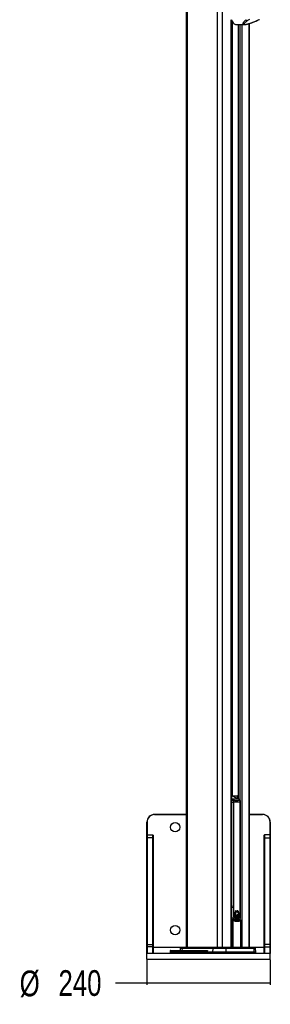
# Paper-space layout 'Wall Base Bracket' of a CAD drawing. Header units: millimetres. Extents: x 1591 to 17407, y 1260 to 16227.
# Tile 43 of 68: x 11359 to 12333, y 1260 to 5088. Entities that reach past the tile are written whole.
import ezdxf

# ---------------------------------------------------------------- set-up
doc = ezdxf.new("R2010")
doc.units = ezdxf.units.MM
doc.layers.add('COMPONENT_GEOMETRY', color=7, linetype='Continuous')
doc.styles.add('SLDTEXTSTYLE1', font='TXT', dxfattribs={"width": 0.75})
doc.dimstyles.new('SLDDIMSTYLE0', dxfattribs={"dimtxt": 100, "dimasz": 6.604, "dimexe": 0, "dimexo": 0.0625, "dimgap": 25, "dimtad": 0, "dimtih": 1, "dimtoh": 1, "dimdec": 0, "dimlfac": 0.5, "dimrnd": 1e-09, "dimzin": 12, "dimdsep": 46, "dimtxsty": 'SLDTEXTSTYLE1', "dimsah": 1, "dimcen": 0.09, "dimadec": 0, "dimazin": 3, "dimtfac": 1, "dimtdec": 0, "dimtofl": 0, "dimtmove": 0, "dimatfit": 3, "dimfxl": 1, "dimfrac": 2, "dimtolj": 1, "dimtzin": 12, "dimarcsym": 0})

# ---------------------------------------------------------------- blocks, each defined once
blk = doc.blocks.new('_D_25')
at = {"layer": 'COMPONENT_GEOMETRY', "color": 7, "ltscale": 2}
for p, q in [((11853.2, 1432.5), (11853.2, 1335.7)), ((12333.2, 1432.5), (12333.2, 1335.7)), ((11853.2, 1342), (11731.1, 1342)), ((12333.2, 1342), (11853.2, 1342))]:
    blk.add_line(p, q, dxfattribs=at)
for points in [[(11853.2, 1342), (11859.8, 1341), (11859.8, 1343.1)], [(12333.2, 1342), (12326.6, 1343.1), (12326.6, 1341)]]:
    blk.add_solid(points, dxfattribs=at)
at = {"layer": 'COMPONENT_GEOMETRY', "color": 7, "ltscale": 2, "char_height": 100, "attachment_point": 1, "style": 'SLDTEXTSTYLE1'}
for s, insert in [('%%c', (11358.6, 1390.8)), ('240', (11509.4, 1392.3))]:
    blk.add_mtext(s, dxfattribs=dict(at, insert=insert))

psp = doc.layouts.new('Wall Base Bracket')

# ---------------------------------------------------------------- linework, layer by layer
at = {"color": 7, "linetype": 'Continuous', "lineweight": 25, "ltscale": 2}
for p, q in [((12006.6, 7229), (12006.6, 1481)), ((12183, 1481), (12183, 5084.5)), ((12183, 5078.4), (12186.7, 5078.5)), ((12189.7, 5075.2), (12189.7, 5073.4)), ((12191.9, 5073.4), (12189.7, 5073.4)), ((12201.8, 5069.1), (12233.3, 5069.1)), ((12208.1, 5069.1), (12208.1, 2058)), ((12252.4, 5088.9), (12244.8, 5084.3)), ((12252.4, 1481), (12252.4, 5073.2)), ((12280.3, 5084.3), (12289.9, 5088.9)), ((12183, 2070), (12206.7, 2070)), ((12187.1, 2068.8), (12185.6, 2069.5)), ((12209.8, 2056.9), (12186, 2069.1)), ((12188.1, 2068.3), (12187.1, 2068.8)), ((12189, 2068.5), (12187.7, 2068.5)), ((12206, 2069), (12207.4, 2069)), ((12206.7, 2070), (12208.1, 2070)), ((12183.4, 2046.1), (12190.3, 2046.1)), ((12183.4, 1637.1), (12183.4, 2046.1)), ((12209.8, 2056.9), (12184.3, 2056.9)), ((12190.3, 2046.1), (12190.3, 1637.1)), ((12210.9, 2056.6), (12191.6, 2066.5)), ((12216.1, 1637.1), (12216.1, 2046.1)), ((12217.4, 1637.1), (12217.4, 2046.1)), ((11883.2, 1998), (12006.6, 1998)), ((12252.4, 1998), (12303.2, 1998)), ((11853.2, 1968), (11854.2, 1968)), ((11853.2, 1917), (11853.2, 1968)), ((12332.2, 1968), (12333.2, 1968)), ((12333.2, 1968), (12333.2, 1917)), ((11854.2, 1918), (11876.2, 1918)), ((12332.2, 1918), (12310.2, 1918)), ((11853.2, 1491.7), (11853.2, 1906.2)), ((11854.2, 1906.6), (11854.2, 1492.1)), ((11876.2, 1906.6), (11854.2, 1906.6)), ((11876.2, 1492.1), (11876.2, 1906.6)), ((11877.2, 1906.2), (11877.2, 1491.7)), ((12309.2, 1491.7), (12309.2, 1906.2)), ((12310.2, 1906.6), (12310.2, 1492.1)), ((12310.2, 1906.6), (12332.2, 1906.6)), ((12332.2, 1492.1), (12332.2, 1906.6)), ((12333.2, 1906.2), (12333.2, 1491.7)), ((12183.4, 1637.1), (12190.3, 1637.1)), ((12193.7, 1608.6), (12198.1, 1609.2)), ((12193.7, 1606.1), (12193.7, 1608.6)), ((12193.8, 1608.6), (12193.7, 1608.6)), ((12198.6, 1608.3), (12193.7, 1606.1)), ((12193.8, 1609.4), (12194.2, 1611.7)), ((12198.1, 1609.2), (12193.8, 1609.4)), ((12193.8, 1609.4), (12193.8, 1609.4)), ((12193.8, 1605.2), (12198.6, 1608.3)), ((12193.9, 1608.6), (12194, 1608.6)), ((12193.9, 1608.6), (12193.9, 1608.6)), ((12194.2, 1611.7), (12197.7, 1610.6)), ((12194.2, 1611.7), (12194.2, 1611.7)), ((12197.7, 1610.6), (12194.4, 1612.4)), ((12194.4, 1612.4), (12194.4, 1612.4)), ((12196.2, 1609.2), (12196.4, 1609.2)), ((12196.4, 1609.2), (12196.5, 1609.2)), ((12196.5, 1609.2), (12196.7, 1609.2)), ((12197.6, 1610.6), (12197.7, 1610.6)), ((12198.1, 1609.2), (12198.1, 1609.2)), ((12198.5, 1608.3), (12198.6, 1608.3)), ((12199.9, 1620.2), (12199.7, 1620.2)), ((12200, 1620.2), (12199.9, 1620.2)), ((12200.1, 1620.2), (12202.9, 1621.3)), ((12200.9, 1622.3), (12201.1, 1622.3)), ((12202, 1621.3), (12202.2, 1621.3)), ((12202.5, 1619.5), (12202.6, 1619.5)), ((12202.9, 1619.5), (12202.7, 1619.5)), ((12202.8, 1621.3), (12202.9, 1621.3)), ((12204, 1623.1), (12203.8, 1623.1)), ((12204.8, 1623.2), (12204, 1623.1)), ((12204.1, 1623.1), (12204, 1623.1)), ((12204.9, 1623.2), (12204.1, 1623.1)), ((12207.1, 1620.8), (12207, 1620.8)), ((12207.3, 1619.9), (12207.4, 1619.9)), ((12208.4, 1618.5), (12208.5, 1618.5)), ((12212.9, 1609), (12212.5, 1610.1)), ((12213.1, 1609), (12212.9, 1609)), ((12213.2, 1609), (12213.2, 1609)), ((12185.1, 1585.5), (12187.7, 1585.5)), ((12187.6, 1588.3), (12187.1, 1587.8)), ((12192.2, 1585), (12193.3, 1585.4)), ((12193.7, 1606.1), (12193.7, 1606.1)), ((12194.3, 1602.5), (12193.8, 1605.2)), ((12193.8, 1605.2), (12193.8, 1605.2)), ((12199.1, 1607.5), (12194.3, 1602.5)), ((12194.3, 1602.5), (12194.3, 1602.5)), ((12194.6, 1601.5), (12199.1, 1607.5)), ((12195.8, 1598.9), (12194.6, 1601.5)), ((12198.2, 1595.7), (12196.3, 1597.9)), ((12198.5, 1585), (12200, 1585)), ((12199, 1607.5), (12199.1, 1607.5)), ((12201.6, 1593.7), (12199, 1595)), ((12199.5, 1606.8), (12199.6, 1606.8)), ((12200.3, 1606.2), (12200.4, 1606.2)), ((12201.3, 1593.7), (12201.1, 1593.7)), ((12201.2, 1605.6), (12201.4, 1605.6)), ((12201.4, 1593.7), (12201.3, 1593.7)), ((12202.5, 1606.1), (12202.6, 1606.1)), ((12202.5, 1605.6), (12202.6, 1605.6)), ((12205.5, 1593.7), (12202.6, 1593.5)), ((12204.1, 1605.9), (12204.3, 1605.9)), ((12205.4, 1593.7), (12205.5, 1593.7)), ((12205.5, 1607.4), (12206, 1607.2)), ((12205.8, 1607.4), (12205.9, 1607.4)), ((12209.4, 1596.1), (12206.6, 1594)), ((12209, 1596.1), (12209.2, 1596.1)), ((12209.3, 1596.1), (12209.4, 1596.1)), ((12212.2, 1601), (12210.3, 1597.2)), ((12212, 1601), (12212.1, 1601)), ((12212.2, 1601), (12212.2, 1601)), ((12212.6, 1602.6), (12212.4, 1602.6)), ((12213.3, 1607.5), (12212.7, 1602.6)), ((12212.7, 1602.6), (12212.7, 1602.6)), ((12213, 1607.5), (12213.1, 1607.5)), ((12219, 1481), (12219, 1585.5)), ((11854.2, 1483.5), (11853.2, 1483.5)), ((11853.2, 1458), (11853.2, 1483.5)), ((11854.2, 1458), (11853.2, 1458)), ((11853.2, 1435), (11853.2, 1457)), ((12333.2, 1457), (11853.2, 1457)), ((11854.2, 1492.1), (11854.2, 1483.5)), ((11854.2, 1492.1), (11876.2, 1492.1)), ((11876.2, 1483.5), (11854.2, 1483.5)), ((11854.2, 1483.5), (11854.2, 1458)), ((11854.2, 1458), (12332.2, 1458)), ((11876.2, 1458), (11876.2, 1483.5)), ((11877.2, 1483.5), (11876.2, 1483.5)), ((11877.2, 1483.5), (11877.2, 1458)), ((11943.4, 1467.1), (11943.2, 1462)), ((11943.2, 1462), (11943.3, 1458)), ((12088.8, 1462), (11943.2, 1462)), ((11945.4, 1469), (12087, 1469)), ((11963.9, 1469.6), (11963.9, 1469)), ((11964, 1469.5), (11964, 1469)), ((11968.9, 1469.5), (11968.9, 1469)), ((11972.9, 1469), (11972.9, 1469.6)), ((11979.1, 1469), (11979.1, 1469.6)), ((11981.5, 1469.5), (11981.5, 1469)), ((11983.1, 1476.1), (11982.8, 1469)), ((11986.7, 1480.5), (11983.7, 1477.5)), ((11988.1, 1481), (11994.1, 1481)), ((11989.9, 1476.1), (11989.7, 1469)), ((12109.2, 1476.1), (11989.9, 1476.1)), ((11992.9, 1480.5), (11990.4, 1477.5)), ((11990.4, 1477.5), (12109.6, 1477.5)), ((12111.8, 1480.5), (11992.9, 1480.5)), ((11994.1, 1481), (12112.8, 1481)), ((12088.8, 1462), (12088.8, 1467.1)), ((12108.9, 1462), (12088.8, 1462)), ((12109.2, 1476.1), (12108.9, 1462)), ((12160.2, 1462), (12108.9, 1462)), ((12159.9, 1476.1), (12109.2, 1476.1)), ((12109.6, 1477.5), (12111.8, 1480.5)), ((12109.6, 1477.5), (12159.6, 1477.5)), ((12157.9, 1480.5), (12111.8, 1480.5)), ((12112.8, 1481), (12157.1, 1481)), ((12157.1, 1481), (12264.8, 1481)), ((12159.6, 1477.5), (12157.9, 1480.5)), ((12266, 1480.5), (12157.9, 1480.5)), ((12159.6, 1477.5), (12268.5, 1477.5)), ((12159.9, 1476.1), (12160.2, 1462)), ((12268.9, 1476.1), (12159.9, 1476.1)), ((12269.4, 1462), (12160.2, 1462)), ((12264.8, 1481), (12270.9, 1481)), ((12268.5, 1477.5), (12266, 1480.5)), ((12268.9, 1476.1), (12269.4, 1462)), ((12276.4, 1462), (12269.4, 1462)), ((12275.3, 1477.5), (12272.3, 1480.5)), ((12276.4, 1462), (12275.9, 1476.1)), ((12276.4, 1458), (12276.4, 1462)), ((12310.2, 1483.5), (12309.2, 1483.5)), ((12309.2, 1458), (12309.2, 1483.5)), ((12332.2, 1492.1), (12310.2, 1492.1)), ((12310.2, 1483.5), (12310.2, 1458)), ((12310.2, 1483.5), (12332.2, 1483.5)), ((12332.2, 1458), (12332.2, 1483.5)), ((12333.2, 1483.5), (12332.2, 1483.5)), ((12333.2, 1458), (12332.2, 1458)), ((12333.2, 1483.5), (12333.2, 1458)), ((12333.2, 1435), (12333.2, 1457)), ((11853.2, 1435), (12333.2, 1435)), ((12332.2, 1434), (11854.2, 1434))]:
    psp.add_line(p, q, dxfattribs=at)
at = {"color": 8, "linetype": 'Continuous', "lineweight": 25, "ltscale": 2}
for p, q in [((12009.4, 7229), (12009.4, 1481)), ((12126.1, 7229), (12126.1, 1481)), ((12146.6, 7229), (12146.6, 1481)), ((12181.6, 1481), (12181.6, 5087.7)), ((12185.8, 5079.8), (12183, 5079.6)), ((12183, 5078.4), (12186.7, 5078.5)), ((12184.9, 5078.4), (12184.9, 2070)), ((12208.6, 5069.1), (12208.6, 2057.8)), ((12216.3, 2050.9), (12216.3, 5069.1)), ((12222.5, 5069.1), (12222.5, 1481)), ((12249.6, 5072.3), (12249.6, 1481)), ((12184.8, 2069.6), (12183, 2069.9)), ((12186, 2069.1), (12183, 2069.1)), ((12206, 2069), (12186.6, 2069)), ((12206, 2059.1), (12206, 2069)), ((12207.4, 2069), (12207.4, 2058.4)), ((12208.1, 2069), (12207.4, 2069)), ((12183, 2057.6), (12184.3, 2056.9)), ((12216.1, 2046.1), (12217.4, 2046.1)), ((12006.6, 1997), (11883.2, 1997)), ((12303.2, 1997), (12252.4, 1997)), ((11854.2, 1968), (11854.2, 1918)), ((12332.2, 1918), (12332.2, 1968)), ((12183, 1643.5), (12183.4, 1637.1)), ((12217.4, 1637.1), (12216.1, 1637.1)), ((12185.1, 1481), (12185.1, 1585.5)), ((12187.7, 1585.5), (12187.7, 1481)), ((12215.3, 1586.8), (12216.4, 1587.4)), ((12216.3, 1587.5), (12216.3, 1592.5)), ((12218.5, 1481), (12218.5, 1585.5)), ((12218.5, 1585.5), (12219, 1585.5)), ((11877.2, 1482), (12006.6, 1482)), ((12088.8, 1467.1), (11943.4, 1467.1)), ((11989.9, 1476.1), (11983.1, 1476.1)), ((11983.7, 1477.5), (11990.4, 1477.5)), ((11992.9, 1480.5), (11986.7, 1480.5)), ((12108.9, 1458), (12108.9, 1462)), ((12160.2, 1458), (12160.2, 1462)), ((12252.4, 1482), (12309.2, 1482)), ((12272.3, 1480.5), (12266, 1480.5)), ((12268.5, 1477.5), (12275.3, 1477.5)), ((12275.9, 1476.1), (12268.9, 1476.1)), ((12269.4, 1458), (12269.4, 1462))]:
    psp.add_line(p, q, dxfattribs=at)
at = {"color": 8, "linetype": 'Continuous', "lineweight": 25, "ltscale": 2, "flags": 128}
for points in [[(12281.2, 5084.5), (12280.8, 5084.4), (12280.3, 5084.3)], [(12183, 2056.6), (12183.6, 2056.8), (12184.3, 2056.9)], [(12209.8, 2056.9), (12210.4, 2056.8), (12210.9, 2056.6)], [(12185.1, 1585.5), (12185.1, 1586), (12185.3, 1586.5), (12185.4, 1586.9), (12185.7, 1587.2), (12186, 1587.4), (12186.3, 1587.5), (12186.5, 1587.5)], [(12186.3, 1588), (12186.7, 1587.8), (12187.1, 1587.8)], [(12187.7, 1585.5), (12187.8, 1585.9), (12187.8, 1586.2), (12187.8, 1586.6), (12187.7, 1586.8), (12187.6, 1587.1), (12187.4, 1587.2), (12187.4, 1587.3)], [(12217.1, 1587.5), (12216.8, 1587.5), (12216.4, 1587.4)]]:
    psp.add_lwpolyline(points, dxfattribs=at)
at = {"color": 7, "linetype": 'Continuous', "lineweight": 25, "ltscale": 2, "flags": 128}
for points in [[(11883.2, 1997), (11883.2, 1997.2), (11883.2, 1997.4), (11883.2, 1997.6), (11883.2, 1997.8), (11883.2, 1997.9), (11883.2, 1998), (11883.2, 1998), (11883.2, 1998)], [(12303.2, 1997), (12303.2, 1997.2), (12303.2, 1997.4), (12303.2, 1997.6), (12303.2, 1997.8), (12303.2, 1997.9), (12303.2, 1998), (12303.2, 1998), (12303.2, 1998)], [(11853.2, 1906.2), (11853.2, 1908.5), (11853.2, 1910.6), (11853.2, 1912.5), (11853.2, 1914.1), (11853.2, 1915.4), (11853.2, 1916.3), (11853.2, 1916.9), (11853.2, 1917)], [(11854.2, 1918), (11854.2, 1917.8), (11854.2, 1917.3), (11854.2, 1916.3), (11854.2, 1914.9), (11854.2, 1913.3), (11854.2, 1911.3), (11854.2, 1909.1), (11854.2, 1906.6)], [(11876.2, 1906.6), (11876.2, 1909.1), (11876.2, 1911.3), (11876.2, 1913.3), (11876.2, 1914.9), (11876.2, 1916.3), (11876.2, 1917.3), (11876.2, 1917.8), (11876.2, 1918)], [(11877.2, 1917), (11877.2, 1916.9), (11877.2, 1916.3), (11877.2, 1915.4), (11877.2, 1914.1), (11877.2, 1912.5), (11877.2, 1910.6), (11877.2, 1908.5), (11877.2, 1906.2)], [(12309.2, 1906.2), (12309.2, 1908.5), (12309.2, 1910.6), (12309.2, 1912.5), (12309.2, 1914.1), (12309.2, 1915.4), (12309.2, 1916.3), (12309.2, 1916.9), (12309.2, 1917)], [(12310.2, 1918), (12310.2, 1917.8), (12310.2, 1917.3), (12310.2, 1916.3), (12310.2, 1914.9), (12310.2, 1913.3), (12310.2, 1911.3), (12310.2, 1909.1), (12310.2, 1906.6)], [(12332.2, 1906.6), (12332.2, 1909.1), (12332.2, 1911.3), (12332.2, 1913.3), (12332.2, 1914.9), (12332.2, 1916.3), (12332.2, 1917.3), (12332.2, 1917.8), (12332.2, 1918)], [(12333.2, 1917), (12333.2, 1916.9), (12333.2, 1916.3), (12333.2, 1915.4), (12333.2, 1914.1), (12333.2, 1912.5), (12333.2, 1910.6), (12333.2, 1908.5), (12333.2, 1906.2)], [(11854.2, 1906.6), (11854, 1906.6), (11853.8, 1906.6), (11853.6, 1906.5), (11853.5, 1906.5), (11853.4, 1906.4), (11853.3, 1906.4), (11853.2, 1906.3), (11853.2, 1906.2)], [(11877.2, 1906.2), (11877.2, 1906.3), (11877.1, 1906.4), (11877, 1906.4), (11876.9, 1906.5), (11876.8, 1906.5), (11876.6, 1906.6), (11876.4, 1906.6), (11876.2, 1906.6)], [(12310.2, 1906.6), (12310, 1906.6), (12309.8, 1906.6), (12309.6, 1906.5), (12309.5, 1906.5), (12309.4, 1906.4), (12309.3, 1906.4), (12309.2, 1906.3), (12309.2, 1906.2)], [(12333.2, 1906.2), (12333.2, 1906.3), (12333.1, 1906.4), (12333, 1906.4), (12332.9, 1906.5), (12332.8, 1906.5), (12332.6, 1906.6), (12332.4, 1906.6), (12332.2, 1906.6)], [(12193.5, 1609.4), (12194.1, 1609.3), (12194.1, 1609.3)], [(12199.5, 1607.6), (12199, 1608.3), (12198.1, 1610.1), (12197.8, 1612.3), (12197.9, 1614.5), (12198.5, 1616.5), (12199.6, 1618.1), (12201, 1619.1), (12202.5, 1619.5)], [(12202.5, 1621.3), (12202.2, 1621.2), (12201.8, 1621.1)], [(11854.2, 1492.1), (11854, 1492.1), (11853.8, 1492.1), (11853.6, 1492), (11853.5, 1492), (11853.4, 1491.9), (11853.3, 1491.8), (11853.2, 1491.8), (11853.2, 1491.7)], [(11853.2, 1483.5), (11853.2, 1484.6), (11853.2, 1485.6), (11853.2, 1486.7), (11853.2, 1487.7), (11853.2, 1488.7), (11853.2, 1489.7), (11853.2, 1490.7), (11853.2, 1491.7)], [(11853.2, 1457), (11853.2, 1457.4), (11853.2, 1458)], [(11876.2, 1483.5), (11876.2, 1484.6), (11876.2, 1485.8), (11876.2, 1486.8), (11876.2, 1487.9), (11876.2, 1489), (11876.2, 1490.1), (11876.2, 1491.1), (11876.2, 1492.1)], [(11877.2, 1491.7), (11877.2, 1491.8), (11877.1, 1491.8), (11877, 1491.9), (11876.9, 1492), (11876.8, 1492), (11876.6, 1492.1), (11876.4, 1492.1), (11876.2, 1492.1)], [(11877.2, 1491.7), (11877.2, 1490.7), (11877.2, 1489.7), (11877.2, 1488.7), (11877.2, 1487.7), (11877.2, 1486.7), (11877.2, 1485.6), (11877.2, 1484.6), (11877.2, 1483.5)], [(12088.6, 1458), (12088.7, 1459.1), (12088.8, 1462)], [(12310.2, 1492.1), (12310, 1492.1), (12309.8, 1492.1), (12309.6, 1492), (12309.5, 1492), (12309.4, 1491.9), (12309.3, 1491.8), (12309.2, 1491.8), (12309.2, 1491.7)], [(12309.2, 1483.5), (12309.2, 1484.6), (12309.2, 1485.6), (12309.2, 1486.7), (12309.2, 1487.7), (12309.2, 1488.7), (12309.2, 1489.7), (12309.2, 1490.7), (12309.2, 1491.7)], [(12310.2, 1492.1), (12310.2, 1491.1), (12310.2, 1490.1), (12310.2, 1489), (12310.2, 1487.9), (12310.2, 1486.8), (12310.2, 1485.8), (12310.2, 1484.6), (12310.2, 1483.5)], [(12332.2, 1483.5), (12332.2, 1484.6), (12332.2, 1485.8), (12332.2, 1486.8), (12332.2, 1487.9), (12332.2, 1489), (12332.2, 1490.1), (12332.2, 1491.1), (12332.2, 1492.1)], [(12333.2, 1491.7), (12333.2, 1491.8), (12333.1, 1491.8), (12333, 1491.9), (12332.9, 1492), (12332.8, 1492), (12332.6, 1492.1), (12332.4, 1492.1), (12332.2, 1492.1)], [(12333.2, 1491.7), (12333.2, 1490.7), (12333.2, 1489.7), (12333.2, 1488.7), (12333.2, 1487.7), (12333.2, 1486.7), (12333.2, 1485.6), (12333.2, 1484.6), (12333.2, 1483.5)], [(12333.2, 1458), (12333.2, 1457.4), (12333.2, 1457)]]:
    psp.add_lwpolyline(points, dxfattribs=at)
at = {"color": 7, "linetype": 'Continuous', "lineweight": 25, "ltscale": 4}
for centre in [(11963.2, 1948), (11963.2, 1548)]:
    psp.add_circle(centre, 18, dxfattribs=at)
for centre, radius, start, end in [((12212.5, 5099), 32.9, 199.4256, 231.1811), ((12202, 5089), 19.9, 231.7445, 269.1713), ((12245.1, 5092.7), 8.34, 213.5902, 267.7267), ((12181.9, 2061.1), 9.02, 62.7358, 71.118), ((12188.5, 2058.8), 9.74, 30.6702, 87.2041), ((12206.9, 2069.2), 0.89, 102.4306, 188.4946), ((12206.5, 2069.2), 0.893, 351.9626, 78.5573), ((12178.8, 2046.6), 11.6, 35.0616, 61.7977), ((12204.3, 2046.6), 11.6, 35.0616, 61.7977), ((11883.2, 1968), 30, 90, 180), ((11883.2, 1968), 29, 90, 180), ((12303.2, 1968), 30, 0, 90), ((12303.2, 1968), 29, 0, 90), ((11854.2, 1917), 1, 90, 180), ((11876.2, 1917), 1, 0, 90), ((12310.2, 1917), 1, 90, 180), ((12332.2, 1917), 1, 0, 90), ((12193.6, 1622.1), 13.5, 269.4906, 288.0258), ((12189.2, 1622.1), 16.5, 285.0322, 303.1902), ((12193.7, 1622.1), 13.5, 269.4906, 288.0258), ((12213.1, 1607.3), 19.6, 176.1629, 183.2596), ((12189.3, 1622.1), 16.5, 285.0322, 303.1902), ((12212.3, 1607.3), 18.7, 166.6847, 173.8311), ((12196.4, 1628.2), 19.1, 261.8463, 274.5891), ((12196.4, 1628.1), 18.9, 261.821, 270.029), ((12213.3, 1607.3), 19.6, 176.1629, 183.2596), ((12189.5, 1622.1), 16.5, 285.0322, 303.1902), ((12186.8, 1620.5), 16.8, 294.1334, 311.9118), ((12212.5, 1607.3), 18.7, 166.6847, 173.8311), ((12196.5, 1628.2), 19.1, 261.8463, 274.5891), ((12193.9, 1622.1), 13.5, 269.4906, 288.0258), ((12186.9, 1620.6), 16.9, 294.1644, 313.265), ((12200.3, 1625.7), 15.4, 245.7518, 259.061), ((12200.4, 1625.7), 15.4, 245.7518, 259.061), ((12200.6, 1625.7), 15.4, 245.7518, 259.061), ((12207.5, 1609), 13.7, 132.4358, 165.5883), ((12206.4, 1630), 21.3, 235.5055, 245.4477), ((12206.6, 1609.6), 12.5, 121.7828, 166.8374), ((12206.5, 1630), 21.3, 235.5055, 245.4477), ((12202.1, 1629.4), 8.14, 223.1975, 268.6721), ((12201.2, 1630.3), 8.11, 232.7161, 249.3061), ((12202.7, 1630.1), 8.91, 224.3373, 249.6986), ((12202.7, 1630.1), 8.93, 224.3533, 249.5166), ((12202.3, 1629.4), 8.04, 223.0516, 273.5672), ((12200.9, 1629.5), 7.17, 231.2911, 296.6779), ((12206.8, 1607.5), 14.5, 106.5427, 118.5217), ((12206.9, 1607.5), 14.5, 106.5427, 118.5217), ((12203.9, 1593.7), 16.5, 56.653, 81.0319), ((12204.1, 1593.7), 16.5, 56.653, 81.0319), ((12172.9, 1589), 44.7, 26.5021, 40.7761), ((12204.2, 1593.7), 16.5, 56.653, 81.0319), ((12173.1, 1589), 44.7, 26.5021, 40.7761), ((12173.2, 1589), 44.7, 26.5021, 40.7761), ((12170.1, 1593.4), 45.5, 25.9223, 33.4768), ((12168.3, 1592.2), 47.8, 20.4991, 33.3141), ((12168.5, 1592.2), 47.8, 20.4991, 33.3141), ((12183.5, 1785.9), 190.2, 269.8427, 272.1904), ((12186.4, 1585.5), 2, 61.1507, 87.8259), ((12186.4, 1594.2), 6.01, 281.4549, 348.1629), ((12186.8, 1620.3), 16.5, 294.0095, 310.7528), ((12212.2, 1607.2), 18.7, 186.1553, 194.4956), ((12212.4, 1607.2), 18.7, 186.1553, 194.4956), ((12176.4, 1623.7), 27.6, 309.69, 324.0574), ((12176.6, 1623.7), 27.6, 309.69, 324.0574), ((12176.7, 1623.7), 27.6, 309.69, 324.0574), ((12175.8, 1619.9), 26.1, 315.3428, 326.6225), ((12175.3, 1620.4), 26.9, 315.4799, 329.499), ((12209.5, 1606.3), 15.8, 197.637, 208.1538), ((12175.2, 1620.6), 27.1, 315.5221, 331.2805), ((12209.7, 1606.3), 15.8, 197.637, 208.1538), ((12170.8, 1615.6), 29.8, 325.9029, 342.9424), ((12170.9, 1615.6), 29.8, 325.9029, 342.9424), ((12171.1, 1615.6), 29.8, 325.9029, 342.9424), ((12166.4, 1613.7), 33.5, 331.9906, 338.828), ((12165.2, 1614.3), 35, 332.1203, 345.0477), ((12206, 1604.2), 11.7, 212.4467, 226.8151), ((12164.6, 1614.6), 35.8, 332.2268, 347.4242), ((12206.2, 1604.2), 11.7, 212.4467, 226.8151), ((12146, 1611.6), 54.2, 342.8764, 354.2815), ((12146.2, 1611.6), 54.2, 342.8764, 354.2815), ((12146.3, 1611.6), 54.2, 342.8764, 354.2815), ((12159.1, 1605.5), 41.1, 345.2832, 359.3963), ((12159.1, 1605.5), 41.2, 345.293, 1.0742), ((12203.9, 1601.6), 8.2, 232.8123, 252.5463), ((12159.8, 1599), 41.7, 352.7427, 9.1805), ((12160, 1599), 41.7, 352.7427, 9.1805), ((12161.8, 1595.4), 40.7, 357.3062, 14.5675), ((12160.1, 1599), 41.7, 352.7427, 9.1805), ((12161.5, 1595.4), 40.9, 357.3281, 12.4313), ((12166.3, 1590.5), 39, 4.6573, 22.8334), ((12166.4, 1590.5), 39, 4.6573, 22.8334), ((12170.8, 1588.4), 36, 8.9961, 28.5531), ((12166.6, 1590.5), 39, 4.6573, 22.8334), ((12203.5, 1600.4), 6.98, 261.6346, 285.8636), ((12170.3, 1588.3), 36.5, 9.0535, 26.3159), ((12179.7, 1586.8), 30.8, 17.5594, 38.349), ((12179.9, 1586.8), 30.8, 17.5594, 38.349), ((12186.9, 1587.5), 25.3, 22.5198, 46.9022), ((12180, 1586.8), 30.8, 17.5594, 38.349), ((12186.5, 1587.3), 25.6, 22.592, 45.0172), ((12190.9, 1586.1), 25.9, 35.3738, 55.496), ((12197.6, 1588.1), 20.9, 44.0604, 67.2186), ((12191, 1586.1), 25.9, 35.3738, 55.496), ((12197.7, 1588.1), 20.9, 44.0604, 67.2186), ((12191.2, 1586.1), 25.9, 35.3738, 55.496), ((12202.6, 1602.4), 9.18, 294.5097, 316.8935), ((12198.4, 1605.8), 14.5, 323.4422, 340.8279), ((12198.5, 1605.8), 14.5, 323.4422, 340.8279), ((12194, 1607.2), 19.1, 346.0944, 0.838), ((12194.2, 1607.2), 19.1, 346.0944, 0.838), ((12216.2, 1585), 2.37, 12.1483, 83.0553), ((12217, 1585.5), 2, 0, 87.4994), ((11854.2, 1457), 1, 90, 180), ((11945.4, 1467), 2, 90, 178), ((11985.1, 1476), 2, 135, 178), ((11988.1, 1479), 2, 90, 135), ((11992.2, 1476.1), 2.22, 141.4473, 179.027), ((11994.1, 1479.5), 1.52, 91.2259, 142.0212), ((12111.7, 1476.1), 2.43, 145.8945, 179.5237), ((12112.9, 1479.8), 1.27, 92.6319, 147.4735), ((12157, 1480.1), 0.987, 23.6494, 84.0065), ((12157, 1476.1), 2.9, 0.0119, 27.6647), ((12264.8, 1479.5), 1.52, 37.8744, 88.751), ((12266.7, 1476.1), 2.22, 0.9614, 38.4633), ((12270.9, 1479), 2, 45, 90), ((12273.9, 1476), 2, 2, 45), ((12332.2, 1457), 1, 0, 90), ((11854.2, 1435), 1, 180, 270), ((12332.2, 1435), 1, 270, 0)]:
    psp.add_arc(centre, radius, start, end, dxfattribs=at)
at = {"color": 8, "linetype": 'Continuous', "lineweight": 25, "ltscale": 4}
for centre, radius, start, end in [((12184.8, 2067.2), 2.42, 71.2039, 90.1813), ((12186, 2066.8), 2.33, 63.0978, 90.56), ((12189.1, 2045.4), 7.96, 95.1286, 139.7176), ((12214, 2051.5), 1.79, 39.1416, 96.2027), ((12210.8, 1591.6), 3.76, 308.2865, 21.5082), ((12215.9, 1589), 6.75, 80.2169, 91.3999)]:
    psp.add_arc(centre, radius, start, end, dxfattribs=at)
for centre, major_axis, ratio, start_param, end_param in [((12419.1, 1638.2), (615.9, 0), 0.092428, 4.319006, 4.322669), ((12195.2, 1632.1), (-6.6, 46.9), 0.700084, 2.699795, 3.024227), ((12420.4, 1638.2), (536.8, 0), 0.102321, 4.311853, 4.322669)]:
    psp.add_ellipse(centre, major_axis=major_axis, ratio=ratio, start_param=start_param, end_param=end_param, dxfattribs=at)
at = {"color": 7, "linetype": 'Continuous', "lineweight": 25, "ltscale": 4}
psp.add_ellipse((12195.2, 1632.1), major_axis=(-6.6, 46.9), ratio=0.700084, start_param=3.024227, end_param=3.043236, dxfattribs=at)
at = {"color": 8, "linetype": 'Continuous', "lineweight": 25, "ltscale": 2}
for points, knots in [([(12233.5, 5069.1), (12233.3, 5069.1), (12231.9, 5069), (12229.9, 5069.5), (12228.1, 5070.4), (12227.3, 5071.9), (12227.2, 5073.5), (12227.8, 5075.5), (12229.4, 5078.5), (12232.6, 5082.7), (12236.3, 5086.2), (12238.2, 5088.1)], [0, 0, 0, 0, 0.012565, 0.090915, 0.193301, 0.274654, 0.357973, 0.459934, 0.561995, 0.772969, 1, 1, 1, 1]), ([(12183.4, 2046.1), (12183.4, 2046.8), (12183.4, 2047.6), (12183, 2048.3), (12183, 2048.4)], [0, 0, 0, 0, 0.829782, 1, 1, 1, 1]), ([(12183, 1599.6), (12183, 1607), (12183, 1619.5), (12183.3, 1631.9), (12183.4, 1637.1)], [0, 0, 0, 0, 0.590366, 1, 1, 1, 1]), ([(12183, 1591.7), (12183.1, 1591.3), (12183.7, 1590.3), (12185.1, 1588.8), (12186.4, 1588.1), (12187.1, 1587.8)], [0, 0, 0, 0, 0.17888, 0.582701, 1, 1, 1, 1]), ([(12199.7, 1585.1), (12198, 1585.2), (12194.3, 1585.4), (12190.3, 1586.9), (12188, 1588.1), (12187.6, 1588.3)], [0, 0, 0, 0, 0.429457, 0.89048, 1, 1, 1, 1])]:
    psp.add_open_spline(points, degree=3, knots=knots, dxfattribs=at)
at = {"color": 7, "linetype": 'Continuous', "lineweight": 25, "ltscale": 2}
for points, knots in [([(12244.8, 5084.3), (12242.7, 5082.9), (12238.9, 5080.3), (12234.3, 5076.4), (12232, 5073.6), (12231.3, 5071.8), (12231.5, 5070.6), (12232.5, 5069.8), (12234.8, 5069.5), (12237.8, 5069.7), (12242.2, 5070.5), (12247.1, 5071.8), (12252.1, 5073.3), (12257.9, 5075.3), (12264.9, 5077.9), (12272.8, 5081.1), (12277.8, 5083.3), (12280.3, 5084.3)], [0, 0, 0, 0, 0.120044, 0.227172, 0.333836, 0.373923, 0.413905, 0.46098, 0.495719, 0.530459, 0.571625, 0.631694, 0.677742, 0.723854, 0.815672, 0.907871, 1, 1, 1, 1]), ([(12233.5, 5069.2), (12233.9, 5069.1), (12235.3, 5069.1), (12237.8, 5069.4), (12241, 5070), (12244.4, 5070.8), (12248.1, 5071.9), (12252.1, 5073.1), (12256.6, 5074.6), (12261.6, 5076.4), (12267.1, 5078.5), (12273.1, 5081), (12277.9, 5083), (12280.6, 5084.3), (12281.2, 5084.5)], [0, 0, 0, 0, 0.029277, 0.092774, 0.154214, 0.218204, 0.287709, 0.365063, 0.451634, 0.555865, 0.673588, 0.803736, 0.956052, 1, 1, 1, 1]), ([(12281.2, 5084.5), (12282.4, 5085.1), (12285.4, 5086.4), (12288.7, 5088), (12290.8, 5089), (12291.2, 5089.2)], [0, 0, 0, 0, 0.331468, 0.856768, 1, 1, 1, 1]), ([(12185.6, 2069.4), (12185, 2069.6), (12184.1, 2069.9), (12183.2, 2069.9), (12183, 2070)], [0, 0, 0, 0, 0.733463, 1, 1, 1, 1]), ([(12191.6, 2066.5), (12191.2, 2066.7), (12190.5, 2067.1), (12189.4, 2067.5), (12188.6, 2068), (12188.3, 2068.2), (12188.1, 2068.3)], [0, 0, 0, 0, 0.2579647, 0.4557232, 0.6035362, 1, 1, 1, 1]), ([(12188.3, 2053.3), (12188.5, 2053.2), (12189.1, 2052.2), (12190.1, 2049.9), (12190.2, 2047.5), (12190.3, 2046.1)], [0, 0, 0, 0, 0.080964, 0.502949, 1, 1, 1, 1]), ([(12188.3, 2053.3), (12190.8, 2053), (12195.7, 2052.3), (12203.1, 2052), (12209.1, 2052.5), (12212.6, 2053.1), (12213.8, 2053.3)], [0, 0, 0, 0, 0.261251, 0.524518, 0.84544, 1, 1, 1, 1]), ([(12216.1, 2046.1), (12214.9, 2046.1), (12210.9, 2045.8), (12202.4, 2045.6), (12194.9, 2045.9), (12190.3, 2046.1)], [0, 0, 0, 0, 0.149319, 0.486813, 1, 1, 1, 1]), ([(12215.4, 2052.7), (12215, 2053.1), (12214, 2054.4), (12212.5, 2055.7), (12211.2, 2056.4), (12210.9, 2056.6)], [0, 0, 0, 0, 0.2892496, 0.7759661, 1, 1, 1, 1]), ([(12216.1, 2046.1), (12216, 2047.5), (12215.7, 2049.9), (12214.6, 2052.2), (12213.9, 2053.2), (12213.8, 2053.3)], [0, 0, 0, 0, 0.497051, 0.919036, 1, 1, 1, 1]), ([(12217.4, 2046.1), (12217.4, 2046.3), (12217.4, 2047.3), (12217.1, 2049.2), (12216.4, 2051.3), (12215.6, 2052.3), (12215.3, 2052.6)], [0, 0, 0, 0, 0.078721, 0.441039, 0.820783, 1, 1, 1, 1]), ([(12190.3, 1637.1), (12190.3, 1632), (12190.4, 1618.2), (12190.6, 1604.4), (12190.8, 1595.8)], [0, 0, 0, 0, 0.370217, 1, 1, 1, 1]), ([(12194.4, 1612.4), (12194.9, 1613.8), (12196, 1616.6), (12198.2, 1619), (12199.7, 1619.9), (12200.1, 1620.2)], [0, 0, 0, 0, 0.408819, 0.817628, 1, 1, 1, 1]), ([(12196.5, 1623.9), (12197.5, 1623.3), (12199.5, 1622.1), (12202.3, 1622.2), (12203.8, 1622.9), (12204.3, 1623.1)], [0, 0, 0, 0, 0.407311, 0.81463, 1, 1, 1, 1]), ([(12202.9, 1621.3), (12201.8, 1621.4), (12199.5, 1621.5), (12197.5, 1623.1), (12196.5, 1623.9)], [0, 0, 0, 0, 0.499467, 1, 1, 1, 1]), ([(12202.6, 1619.5), (12202.1, 1619.4), (12201, 1619.3), (12199.6, 1618.1), (12198.5, 1616.4), (12197.9, 1614.3), (12197.8, 1612), (12198.2, 1609.8), (12199.2, 1607.9), (12200.6, 1606.6), (12202.1, 1606), (12203.7, 1606.2), (12205.2, 1607.1), (12206.3, 1608.4), (12206.7, 1609.6), (12206.9, 1610)], [0, 0, 0, 0, 0.078696, 0.157391, 0.236091, 0.314801, 0.393498, 0.472179, 0.550866, 0.629573, 0.708279, 0.786975, 0.865664, 0.944357, 1, 1, 1, 1]), ([(12202.3, 1619.5), (12202.9, 1619.4), (12204, 1619.3), (12205.2, 1618.5), (12206.1, 1618.5), (12206.6, 1618.4), (12206.8, 1618.3), (12206.9, 1618.2)], [0, 0, 0, 0, 0.369932, 0.682979, 0.841031, 0.942254, 1, 1, 1, 1]), ([(12202.3, 1619.5), (12203.2, 1619.3), (12204.4, 1619), (12205.8, 1618.5), (12206.5, 1618.5), (12206.8, 1618.3), (12206.9, 1618.2)], [0, 0, 0, 0, 0.559887, 0.805796, 0.903561, 1, 1, 1, 1]), ([(12202.5, 1619.5), (12203.3, 1619.3), (12204.6, 1619), (12205.9, 1618.5), (12206.6, 1618.5), (12206.9, 1618.3), (12207.1, 1618.2)], [0, 0, 0, 0, 0.559887, 0.805796, 0.903561, 1, 1, 1, 1]), ([(12207.2, 1618.2), (12207.1, 1618.3), (12206.7, 1618.5), (12206, 1618.4), (12205, 1618.9), (12203.9, 1619.4), (12203, 1619.5), (12202.6, 1619.5)], [0, 0, 0, 0, 0.076679, 0.228328, 0.480719, 0.736717, 1, 1, 1, 1]), ([(12204.8, 1623.2), (12204.6, 1623.2), (12204.3, 1623.2), (12204.1, 1623.1), (12204, 1623.1)], [0, 0, 0, 0, 0.61645, 1, 1, 1, 1]), ([(12204.3, 1623.1), (12204.7, 1623.2), (12205.5, 1623.4), (12206.7, 1623), (12207.6, 1622.2), (12208.3, 1620.9), (12208.6, 1619.6), (12208.5, 1618.8), (12208.5, 1618.5)], [0, 0, 0, 0, 0.203305, 0.377232, 0.557378, 0.722911, 0.890066, 1, 1, 1, 1]), ([(12204.6, 1618.9), (12204.8, 1618.7), (12205.3, 1618.5), (12206, 1618.5), (12206.5, 1618.4), (12206.7, 1618.3), (12206.8, 1618.2)], [0, 0, 0, 0, 0.335504, 0.666791, 0.878961, 1, 1, 1, 1]), ([(12208.1, 1618.5), (12208.1, 1618.8), (12208.2, 1619.6), (12207.9, 1621.1), (12207, 1622.5), (12205.8, 1623.3), (12205.1, 1623.2), (12204.9, 1623.2)], [0, 0, 0, 0, 0.150486, 0.300333, 0.59876, 0.896406, 1, 1, 1, 1]), ([(12208.3, 1618.5), (12208.3, 1618.9), (12208.3, 1619.6), (12208.1, 1620.8), (12207.6, 1621.9), (12206.8, 1622.8), (12205.9, 1623.3), (12205.4, 1623.2), (12205.3, 1623.2)], [0, 0, 0, 0, 0.157764, 0.314733, 0.493181, 0.698977, 0.910716, 1, 1, 1, 1]), ([(12208.4, 1618.5), (12208.4, 1618.8), (12208.5, 1619.6), (12208.1, 1621.1), (12207.3, 1622.5), (12206.1, 1623.3), (12205.5, 1623.2), (12205.4, 1623.2)], [0, 0, 0, 0, 0.157857, 0.314978, 0.627956, 0.940114, 1, 1, 1, 1]), ([(12206.8, 1620.6), (12206.9, 1620.6), (12206.9, 1620.7), (12206.9, 1620.7), (12207, 1620.8), (12207.2, 1620.8), (12207.4, 1620.7), (12207.5, 1620.5), (12207.6, 1620.3), (12207.6, 1620.2), (12207.6, 1620.1), (12207.6, 1620), (12207.6, 1620), (12207.5, 1619.9), (12207.4, 1619.9), (12207.2, 1619.9), (12207.1, 1620), (12206.9, 1620.2), (12206.9, 1620.4), (12206.8, 1620.5), (12206.8, 1620.5), (12206.8, 1620.6), (12206.8, 1620.6)], [0, 0, 0, 0, 0.024511, 0.048921, 0.088784, 0.153527, 0.255543, 0.360877, 0.409326, 0.450083, 0.477088, 0.504249, 0.527626, 0.557656, 0.60239, 0.676256, 0.78551, 0.87292, 0.919924, 0.956211, 0.982234, 1, 1, 1, 1]), ([(12206.9, 1610), (12208, 1609.8), (12210.2, 1609.3), (12212.2, 1608.1), (12213.3, 1607.5)], [0, 0, 0, 0, 0.493447, 1, 1, 1, 1]), ([(12213.2, 1609), (12212.3, 1610.6), (12210.5, 1614), (12208.3, 1616.8), (12207.2, 1618.2)], [0, 0, 0, 0, 0.495443, 1, 1, 1, 1]), ([(12208.5, 1618.5), (12209.4, 1617), (12211.2, 1614.1), (12212.5, 1610.7), (12213.2, 1609)], [0, 0, 0, 0, 0.495692, 1, 1, 1, 1]), ([(12215.7, 1595.8), (12215.8, 1604.4), (12216.1, 1618.2), (12216.1, 1632), (12216.1, 1637.1)], [0, 0, 0, 0, 0.629783, 1, 1, 1, 1]), ([(12217, 1595.7), (12217.1, 1598.4), (12217.3, 1610.9), (12217.5, 1624.7), (12217.4, 1635.7), (12217.4, 1637.1)], [0, 0, 0, 0, 0.2003727, 0.9043584, 1, 1, 1, 1]), ([(12187.6, 1588.3), (12186.8, 1588.7), (12185.6, 1589.5), (12184.1, 1591.4), (12183.2, 1593.4), (12183, 1595), (12183, 1595.6)], [0, 0, 0, 0, 0.305594, 0.50585, 0.786018, 1, 1, 1, 1]), ([(12183, 1591), (12183, 1591), (12183.3, 1590.3), (12184.4, 1589.3), (12185.6, 1588.3), (12186.3, 1588), (12186.4, 1588)], [0, 0, 0, 0, 0.019193, 0.486824, 0.958291, 1, 1, 1, 1]), ([(12186.5, 1587.5), (12185.3, 1587.6), (12184.2, 1587.6), (12183, 1587.6), (12183, 1587.6)], [0, 0, 0, 0, 0.995661, 1, 1, 1, 1]), ([(12186.3, 1588), (12187.1, 1587.6), (12189.1, 1586.7), (12192.6, 1585.7), (12195.7, 1585.1), (12197.5, 1585.1), (12197.9, 1585.1)], [0, 0, 0, 0, 0.1949212, 0.5470571, 0.8965194, 1, 1, 1, 1]), ([(12186.9, 1587.4), (12189, 1586.4), (12193.2, 1584.4), (12199.7, 1583.1), (12205.9, 1583.3), (12211.1, 1584.6), (12214, 1586.1), (12215.3, 1586.8)], [0, 0, 0, 0, 0.216431, 0.437111, 0.66422, 0.851748, 1, 1, 1, 1]), ([(12218.5, 1585.5), (12216.8, 1584.6), (12213.4, 1582.8), (12207.5, 1581.3), (12201.1, 1581.1), (12194.3, 1582.4), (12189.9, 1584.5), (12187.7, 1585.5)], [0, 0, 0, 0, 0.179774, 0.363216, 0.574844, 0.792573, 1, 1, 1, 1]), ([(12190.8, 1595.8), (12190.8, 1595.5), (12190.8, 1594.9), (12191.1, 1594.1), (12191.6, 1593.4), (12192, 1593.1), (12192.3, 1592.9)], [0, 0, 0, 0, 0.208451, 0.485165, 0.68641, 1, 1, 1, 1]), ([(12192.3, 1592.9), (12192.7, 1592.8), (12194.7, 1591.7), (12198.4, 1590.4), (12203.7, 1589.8), (12209.1, 1590.5), (12212.5, 1592.1), (12214.3, 1592.9)], [0, 0, 0, 0, 0.053725, 0.273888, 0.500205, 0.745778, 1, 1, 1, 1]), ([(12199.6, 1606.8), (12199.1, 1605.4), (12198.1, 1602.5), (12196.5, 1600.1), (12195.8, 1598.9)], [0, 0, 0, 0, 0.492136, 1, 1, 1, 1]), ([(12196.3, 1597.9), (12197, 1599.3), (12198.4, 1602.1), (12199.2, 1605.2), (12199.6, 1606.8)], [0, 0, 0, 0, 0.492953, 1, 1, 1, 1]), ([(12200.4, 1606.2), (12200.2, 1604.4), (12199.7, 1600.8), (12198.7, 1597.4), (12198.2, 1595.7)], [0, 0, 0, 0, 0.495407, 1, 1, 1, 1]), ([(12199, 1595), (12199.4, 1596.8), (12200.3, 1600.5), (12200.4, 1604.3), (12200.4, 1606.2)], [0, 0, 0, 0, 0.490759, 1, 1, 1, 1]), ([(12199.7, 1585.1), (12200.8, 1585.1), (12203.2, 1585.1), (12206.8, 1585.9), (12210.3, 1587), (12212.3, 1588.2), (12213.1, 1588.7)], [0, 0, 0, 0, 0.222485, 0.510033, 0.799632, 1, 1, 1, 1]), ([(12201.4, 1605.6), (12201.6, 1604), (12202, 1600.7), (12201.9, 1596.7), (12201.6, 1594.4), (12201.6, 1593.7)], [0, 0, 0, 0, 0.410924, 0.833759, 1, 1, 1, 1]), ([(12202.6, 1593.5), (12202.6, 1595.1), (12202.7, 1598.4), (12202.1, 1602.5), (12201.5, 1604.9), (12201.4, 1605.6)], [0, 0, 0, 0, 0.395479, 0.802409, 1, 1, 1, 1]), ([(12202.6, 1605.6), (12203.2, 1604.2), (12204.3, 1601.2), (12205.2, 1597.1), (12205.5, 1594.5), (12205.5, 1593.7)], [0, 0, 0, 0, 0.3925526, 0.7964908, 1, 1, 1, 1]), ([(12206.6, 1594), (12206.2, 1595.6), (12205.6, 1598.8), (12204.2, 1602.7), (12203, 1604.8), (12202.6, 1605.6)], [0, 0, 0, 0, 0.381139, 0.773301, 1, 1, 1, 1]), ([(12204.3, 1605.9), (12205.1, 1604.8), (12206.8, 1602.5), (12208.4, 1599.1), (12209.2, 1596.8), (12209.4, 1596.1)], [0, 0, 0, 0, 0.395935, 0.803357, 1, 1, 1, 1]), ([(12210.3, 1597.2), (12209.7, 1598.4), (12208.5, 1600.9), (12206.4, 1603.8), (12204.9, 1605.3), (12204.3, 1605.9)], [0, 0, 0, 0, 0.366421, 0.74347, 1, 1, 1, 1]), ([(12205.9, 1607.4), (12207.1, 1606.5), (12209.4, 1604.8), (12211.3, 1602.3), (12212.2, 1601)], [0, 0, 0, 0, 0.493182, 1, 1, 1, 1]), ([(12212.7, 1602.6), (12211.7, 1603.6), (12209.6, 1605.6), (12207.2, 1606.8), (12205.9, 1607.4)], [0, 0, 0, 0, 0.492711, 1, 1, 1, 1]), ([(12217.1, 1587.5), (12216.1, 1587.6), (12214.2, 1587.6), (12212.3, 1587.7), (12211.4, 1587.8)], [0, 0, 0, 0, 0.53154, 1, 1, 1, 1]), ([(12213.1, 1588.6), (12213.6, 1589), (12214.6, 1589.6), (12215.8, 1591.1), (12216.7, 1593), (12217, 1594.6), (12217, 1595.5), (12217, 1595.7)], [0, 0, 0, 0, 0.203743, 0.440168, 0.685437, 0.945105, 1, 1, 1, 1]), ([(12214.3, 1592.9), (12214.4, 1593), (12214.6, 1593.2), (12215.1, 1593.6), (12215.5, 1594.3), (12215.7, 1595.1), (12215.7, 1595.5), (12215.7, 1595.8)], [0, 0, 0, 0, 0.0701639, 0.3615772, 0.6522776, 0.7852951, 1, 1, 1, 1]), ([(12087, 1469), (12087.3, 1469), (12087.8, 1468.9), (12088.4, 1468.5), (12088.7, 1468), (12088.8, 1467.5), (12088.8, 1467.2), (12088.8, 1467.1)], [0, 0, 0, 0, 0.345771, 0.580865, 0.758756, 0.90248, 1, 1, 1, 1])]:
    psp.add_open_spline(points, degree=3, knots=knots, dxfattribs=at)

# ---------------------------------------------------------------- dimensions: what is measured, and where the dimension line sits
at = {"layer": 'COMPONENT_GEOMETRY', "color": 7, "ltscale": 2}
dim = psp.add_linear_dim(base=(11853.2, 1342), p1=(12333.2, 1435), p2=(11853.2, 1435), text='%%c<>', dimstyle='SLDDIMSTYLE0', dxfattribs=at)
dim.commit()
dim.dimension.update_dxf_attribs({"geometry": '_D_25', "text_midpoint": (11544.8, 1342), "dimtype": 160})

doc.saveas('drawing.dxf')
